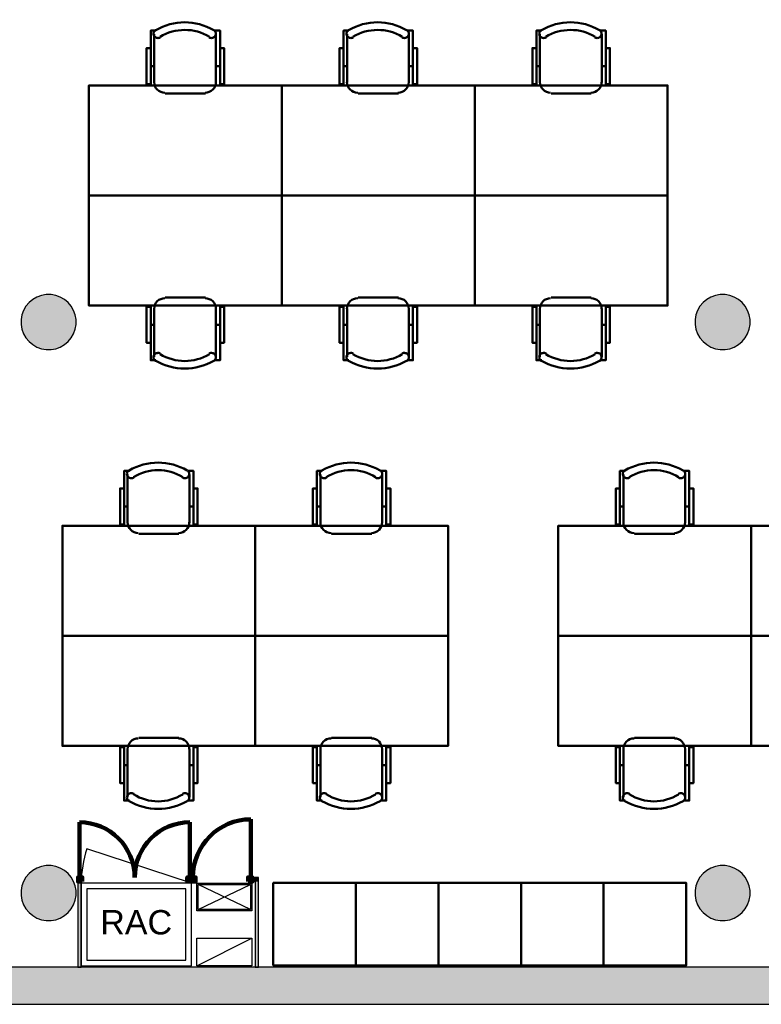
# Model space of a CAD drawing. Header units: metres. Extents: x -1 to 461, y -6 to 28.
# Tile 4 of 25: x 405.63 to 411.01, y 12.84 to 20. Entities that reach past the tile are written whole.
import ezdxf

# ---------------------------------------------------------------- set-up
doc = ezdxf.new("R2010")
doc.units = ezdxf.units.M
doc.linetypes.add('CONTINUA', pattern=[0])
for name, color, linetype, lineweight in [('3D P5 MURS', 7, 'CONTINUA', 25), ('3D P5 MURS NOUS', 7, 'CONTINUA', 25), ('3D P5 PILAR', 7, 'CONTINUA', 25), ('P5 ESCALA 2D', 7, 'CONTINUA', 25), ('P5 MOBLES', 7, 'CONTINUA', 25)]:
    doc.layers.add(name, color=color, linetype=linetype, lineweight=lineweight)
doc.styles.add('ARIAL', font='arial.ttf')

# ---------------------------------------------------------------- blocks, each defined once
blk = doc.blocks.new('_CLOSEDFILLED')
at = {"color": 0, "linetype": 'ByBlock', "lineweight": -2}
blk.add_solid([(-1, 0), (0, 0), (-1, 0)], dxfattribs=at)
blk = doc.blocks.new('OBJETO_COMPLEJO_17')
at = {"layer": 'P5 MOBLES', "color": 202, "linetype": 'CONTINUA', "lineweight": 50, "transparency": 33554687}
for p, q in [((406.4111, 16.3406), (406.4111, 16.6919)), ((406.8598, 16.6919), (406.8598, 16.3406)), ((406.3857, 16.4591), (406.4111, 16.4591)), ((406.8894, 16.4591), (406.8598, 16.4591)), ((406.7836, 16.2601), (406.4915, 16.2601))]:
    blk.add_line(p, q, dxfattribs=at)
for points in [[(406.3857, 16.5903), (406.3561, 16.5903), (406.3561, 16.3279), (406.3857, 16.3279), (406.3857, 16.7173), (406.4238, 16.7173)], [(406.4203, 16.7217), (406.4154, 16.7176), (406.4115, 16.7128), (406.4086, 16.7074), (406.4069, 16.7016), (406.4062, 16.6956), (406.4067, 16.6895), (406.4085, 16.6836), (406.4114, 16.6779), (406.4154, 16.673), (406.4202, 16.669), (406.4256, 16.6661), (406.4313, 16.6643), (406.4374, 16.6636), (406.4434, 16.664), (406.4494, 16.6657), (406.4551, 16.6686)], [(406.8103, 16.6686), (406.816, 16.6657), (406.822, 16.664), (406.828, 16.6636), (406.8341, 16.6643), (406.8398, 16.6661), (406.8452, 16.669), (406.85, 16.673), (406.854, 16.6779), (406.8569, 16.6836), (406.8587, 16.6895), (406.8592, 16.6956), (406.8585, 16.7016), (406.8568, 16.7074), (406.8539, 16.7128), (406.85, 16.7176), (406.8451, 16.7217)], [(406.8894, 16.5903), (406.9191, 16.5903), (406.9191, 16.3279), (406.8894, 16.3279), (406.8894, 16.7173), (406.8471, 16.7173)], [(406.4105, 16.344), (406.412, 16.3282), (406.4166, 16.3135), (406.4238, 16.3002), (406.4334, 16.2886), (406.445, 16.279), (406.4583, 16.2718), (406.473, 16.2672), (406.4888, 16.2657)], [(406.7809, 16.2657), (406.7967, 16.2672), (406.8114, 16.2718), (406.8247, 16.279), (406.8362, 16.2886), (406.8458, 16.3002), (406.853, 16.3135), (406.8576, 16.3282), (406.8592, 16.344)]]:
    blk.add_lwpolyline(points, dxfattribs=at)
blk.add_lwpolyline([(407.3382, 15.5193), (405.937, 15.5193), (405.937, 16.3194), (407.3382, 16.3194), (407.3382, 15.5193)], close=True, dxfattribs=at)
for centre, radius, start, end in [((406.6328, 16.3612), 0.4167, 59.57383, 120.44578), ((406.6328, 16.3823), 0.3405, 58.2581, 121.76492)]:
    blk.add_arc(centre, radius, start, end, dxfattribs=at)
blk = doc.blocks.new('OBJETO_COMPLEJO_18')
at = {"layer": 'P5 MOBLES', "color": 202, "linetype": 'CONTINUA', "lineweight": 50, "transparency": 33554687}
for p, q in [((406.7836, 14.7785), (406.4915, 14.7785)), ((406.4111, 14.6981), (406.4111, 14.3467)), ((406.8598, 14.3467), (406.8598, 14.6981)), ((406.3857, 14.5796), (406.4111, 14.5796)), ((406.8894, 14.5796), (406.8598, 14.5796))]:
    blk.add_line(p, q, dxfattribs=at)
blk.add_lwpolyline([(407.3382, 15.5193), (405.937, 15.5193), (405.937, 14.7192), (407.3382, 14.7192), (407.3382, 15.5193)], close=True, dxfattribs=at)
for points in [[(406.4105, 14.6947), (406.412, 14.7105), (406.4166, 14.7252), (406.4238, 14.7385), (406.4334, 14.75), (406.445, 14.7596), (406.4583, 14.7668), (406.473, 14.7714), (406.4888, 14.773)], [(406.7809, 14.773), (406.7967, 14.7714), (406.8114, 14.7668), (406.8247, 14.7596), (406.8362, 14.75), (406.8458, 14.7385), (406.853, 14.7252), (406.8576, 14.7105), (406.8592, 14.6947)], [(406.3857, 14.4483), (406.3561, 14.4483), (406.3561, 14.7108), (406.3857, 14.7108), (406.3857, 14.3213), (406.4238, 14.3213)], [(406.8894, 14.4483), (406.9191, 14.4483), (406.9191, 14.7108), (406.8894, 14.7108), (406.8894, 14.3213), (406.8471, 14.3213)], [(406.4203, 14.3169), (406.4154, 14.321), (406.4115, 14.3258), (406.4086, 14.3312), (406.4069, 14.337), (406.4062, 14.343), (406.4067, 14.3491), (406.4085, 14.355), (406.4114, 14.3607), (406.4154, 14.3657), (406.4202, 14.3696), (406.4256, 14.3725), (406.4313, 14.3744), (406.4374, 14.3751), (406.4434, 14.3746), (406.4494, 14.3729), (406.4551, 14.37)], [(406.8103, 14.37), (406.816, 14.3729), (406.822, 14.3746), (406.828, 14.3751), (406.8341, 14.3744), (406.8398, 14.3725), (406.8452, 14.3696), (406.85, 14.3657), (406.854, 14.3607), (406.8569, 14.355), (406.8587, 14.3491), (406.8592, 14.343), (406.8585, 14.337), (406.8568, 14.3312), (406.8539, 14.3258), (406.85, 14.321), (406.8451, 14.3169)]]:
    blk.add_lwpolyline(points, dxfattribs=at)
for centre, radius, start, end in [((406.6328, 14.6774), 0.4167, 239.55422, 300.42617), ((406.6328, 14.6563), 0.3405, 238.23508, 301.7419)]:
    blk.add_arc(centre, radius, start, end, dxfattribs=at)
blk = doc.blocks.new('OBJETO_COMPLEJO_19')
at = {"layer": 'P5 MOBLES', "color": 202, "linetype": 'CONTINUA', "lineweight": 50, "transparency": 33554687}
for p, q in [((407.8123, 16.3406), (407.8123, 16.6919)), ((408.261, 16.6919), (408.261, 16.3406)), ((407.7869, 16.4591), (407.8123, 16.4591)), ((408.2906, 16.4591), (408.261, 16.4591)), ((408.1848, 16.2601), (407.8927, 16.2601))]:
    blk.add_line(p, q, dxfattribs=at)
for points in [[(407.7869, 16.5903), (407.7572, 16.5903), (407.7572, 16.3279), (407.7869, 16.3279), (407.7869, 16.7173), (407.825, 16.7173)], [(407.8215, 16.7217), (407.8165, 16.7176), (407.8126, 16.7128), (407.8098, 16.7074), (407.808, 16.7016), (407.8074, 16.6956), (407.8079, 16.6895), (407.8096, 16.6836), (407.8126, 16.6779), (407.8166, 16.673), (407.8214, 16.669), (407.8267, 16.6661), (407.8325, 16.6643), (407.8385, 16.6636), (407.8446, 16.664), (407.8506, 16.6657), (407.8563, 16.6686)], [(408.2115, 16.6686), (408.2172, 16.6657), (408.2231, 16.664), (408.2292, 16.6636), (408.2352, 16.6643), (408.241, 16.6661), (408.2464, 16.669), (408.2511, 16.673), (408.2552, 16.6779), (408.2581, 16.6836), (408.2598, 16.6895), (408.2604, 16.6956), (408.2597, 16.7016), (408.258, 16.7074), (408.2551, 16.7128), (408.2512, 16.7176), (408.2463, 16.7217)], [(408.2906, 16.5903), (408.3203, 16.5903), (408.3203, 16.3279), (408.2906, 16.3279), (408.2906, 16.7173), (408.2483, 16.7173)], [(407.8116, 16.344), (407.8132, 16.3282), (407.8178, 16.3135), (407.825, 16.3002), (407.8346, 16.2886), (407.8462, 16.279), (407.8595, 16.2718), (407.8742, 16.2672), (407.8899, 16.2657)], [(408.182, 16.2657), (408.1978, 16.2672), (408.2125, 16.2718), (408.2258, 16.279), (408.2374, 16.2886), (408.247, 16.3002), (408.2542, 16.3135), (408.2588, 16.3282), (408.2604, 16.344)]]:
    blk.add_lwpolyline(points, dxfattribs=at)
blk.add_lwpolyline([(408.7393, 15.5193), (407.3382, 15.5193), (407.3382, 16.3194), (408.7393, 16.3194), (408.7393, 15.5193)], close=True, dxfattribs=at)
for centre, radius, start, end in [((408.034, 16.3612), 0.4167, 59.57383, 120.44578), ((408.034, 16.3823), 0.3405, 58.2581, 121.76492)]:
    blk.add_arc(centre, radius, start, end, dxfattribs=at)
blk = doc.blocks.new('OBJETO_COMPLEJO_20')
at = {"layer": 'P5 MOBLES', "color": 202, "linetype": 'CONTINUA', "lineweight": 50, "transparency": 33554687}
for p, q in [((408.1848, 14.7785), (407.8927, 14.7785)), ((407.8123, 14.6981), (407.8123, 14.3467)), ((408.261, 14.3467), (408.261, 14.6981)), ((407.7869, 14.5796), (407.8123, 14.5796)), ((408.2906, 14.5796), (408.261, 14.5796))]:
    blk.add_line(p, q, dxfattribs=at)
blk.add_lwpolyline([(408.7393, 15.5193), (407.3382, 15.5193), (407.3382, 14.7192), (408.7393, 14.7192), (408.7393, 15.5193)], close=True, dxfattribs=at)
for points in [[(407.8116, 14.6947), (407.8132, 14.7105), (407.8178, 14.7252), (407.825, 14.7385), (407.8346, 14.75), (407.8462, 14.7596), (407.8595, 14.7668), (407.8742, 14.7714), (407.8899, 14.773)], [(408.182, 14.773), (408.1978, 14.7714), (408.2125, 14.7668), (408.2258, 14.7596), (408.2374, 14.75), (408.247, 14.7385), (408.2542, 14.7252), (408.2588, 14.7105), (408.2604, 14.6947)], [(407.7869, 14.4483), (407.7572, 14.4483), (407.7572, 14.7108), (407.7869, 14.7108), (407.7869, 14.3213), (407.825, 14.3213)], [(408.2906, 14.4483), (408.3203, 14.4483), (408.3203, 14.7108), (408.2906, 14.7108), (408.2906, 14.3213), (408.2483, 14.3213)], [(407.8215, 14.3169), (407.8165, 14.321), (407.8126, 14.3258), (407.8098, 14.3312), (407.808, 14.337), (407.8074, 14.343), (407.8079, 14.3491), (407.8096, 14.355), (407.8126, 14.3607), (407.8166, 14.3657), (407.8214, 14.3696), (407.8267, 14.3725), (407.8325, 14.3744), (407.8385, 14.3751), (407.8446, 14.3746), (407.8506, 14.3729), (407.8563, 14.37)], [(408.2115, 14.37), (408.2172, 14.3729), (408.2231, 14.3746), (408.2292, 14.3751), (408.2352, 14.3744), (408.241, 14.3725), (408.2464, 14.3696), (408.2511, 14.3657), (408.2552, 14.3607), (408.2581, 14.355), (408.2598, 14.3491), (408.2604, 14.343), (408.2597, 14.337), (408.258, 14.3312), (408.2551, 14.3258), (408.2512, 14.321), (408.2463, 14.3169)]]:
    blk.add_lwpolyline(points, dxfattribs=at)
for centre, radius, start, end in [((408.034, 14.6774), 0.4167, 239.55422, 300.42617), ((408.034, 14.6563), 0.3405, 238.23508, 301.7419)]:
    blk.add_arc(centre, radius, start, end, dxfattribs=at)
blk = doc.blocks.new('OBJETO_COMPLEJO_21')
at = {"layer": 'P5 MOBLES', "color": 202, "linetype": 'CONTINUA', "lineweight": 50, "transparency": 33554687}
for p, q in [((410.0135, 16.3406), (410.0135, 16.6919)), ((410.4622, 16.6919), (410.4622, 16.3406)), ((409.9881, 16.4591), (410.0135, 16.4591)), ((410.4918, 16.4591), (410.4622, 16.4591)), ((410.386, 16.2601), (410.0939, 16.2601))]:
    blk.add_line(p, q, dxfattribs=at)
for points in [[(409.9881, 16.5903), (409.9584, 16.5903), (409.9584, 16.3279), (409.9881, 16.3279), (409.9881, 16.7173), (410.0262, 16.7173)], [(410.0227, 16.7217), (410.0177, 16.7176), (410.0138, 16.7128), (410.011, 16.7074), (410.0092, 16.7016), (410.0086, 16.6956), (410.0091, 16.6895), (410.0108, 16.6836), (410.0138, 16.6779), (410.0178, 16.673), (410.0226, 16.669), (410.0279, 16.6661), (410.0337, 16.6643), (410.0397, 16.6636), (410.0458, 16.664), (410.0518, 16.6657), (410.0575, 16.6686)], [(410.4127, 16.6686), (410.4183, 16.6657), (410.4243, 16.664), (410.4304, 16.6636), (410.4364, 16.6643), (410.4422, 16.6661), (410.4476, 16.669), (410.4523, 16.673), (410.4563, 16.6779), (410.4593, 16.6836), (410.461, 16.6895), (410.4615, 16.6956), (410.4609, 16.7016), (410.4591, 16.7074), (410.4563, 16.7128), (410.4524, 16.7176), (410.4475, 16.7217)], [(410.4918, 16.5903), (410.5214, 16.5903), (410.5214, 16.3279), (410.4918, 16.3279), (410.4918, 16.7173), (410.4495, 16.7173)], [(410.0128, 16.344), (410.0144, 16.3282), (410.019, 16.3135), (410.0262, 16.3002), (410.0357, 16.2886), (410.0473, 16.279), (410.0606, 16.2718), (410.0753, 16.2672), (410.0911, 16.2657)], [(410.3832, 16.2657), (410.399, 16.2672), (410.4137, 16.2718), (410.427, 16.279), (410.4386, 16.2886), (410.4482, 16.3002), (410.4554, 16.3135), (410.4599, 16.3282), (410.4615, 16.344)]]:
    blk.add_lwpolyline(points, dxfattribs=at)
blk.add_lwpolyline([(410.9405, 15.5193), (409.5393, 15.5193), (409.5393, 16.3194), (410.9405, 16.3194), (410.9405, 15.5193)], close=True, dxfattribs=at)
for centre, radius, start, end in [((410.2351, 16.3612), 0.4167, 59.57383, 120.44578), ((410.2351, 16.3823), 0.3405, 58.2581, 121.76492)]:
    blk.add_arc(centre, radius, start, end, dxfattribs=at)
blk = doc.blocks.new('OBJETO_COMPLEJO_22')
at = {"layer": 'P5 MOBLES', "color": 202, "linetype": 'CONTINUA', "lineweight": 50, "transparency": 33554687}
for p, q in [((410.386, 14.7785), (410.0939, 14.7785)), ((410.0135, 14.6981), (410.0135, 14.3467)), ((410.4622, 14.3467), (410.4622, 14.6981)), ((409.9881, 14.5796), (410.0135, 14.5796)), ((410.4918, 14.5796), (410.4622, 14.5796))]:
    blk.add_line(p, q, dxfattribs=at)
blk.add_lwpolyline([(410.9405, 15.5193), (409.5393, 15.5193), (409.5393, 14.7192), (410.9405, 14.7192), (410.9405, 15.5193)], close=True, dxfattribs=at)
for points in [[(410.0128, 14.6947), (410.0144, 14.7105), (410.019, 14.7252), (410.0262, 14.7385), (410.0357, 14.75), (410.0473, 14.7596), (410.0606, 14.7668), (410.0753, 14.7714), (410.0911, 14.773)], [(410.3832, 14.773), (410.399, 14.7714), (410.4137, 14.7668), (410.427, 14.7596), (410.4386, 14.75), (410.4482, 14.7385), (410.4554, 14.7252), (410.4599, 14.7105), (410.4615, 14.6947)], [(409.9881, 14.4483), (409.9584, 14.4483), (409.9584, 14.7108), (409.9881, 14.7108), (409.9881, 14.3213), (410.0262, 14.3213)], [(410.4918, 14.4483), (410.5214, 14.4483), (410.5214, 14.7108), (410.4918, 14.7108), (410.4918, 14.3213), (410.4495, 14.3213)], [(410.0227, 14.3169), (410.0177, 14.321), (410.0138, 14.3258), (410.011, 14.3312), (410.0092, 14.337), (410.0086, 14.343), (410.0091, 14.3491), (410.0108, 14.355), (410.0138, 14.3607), (410.0178, 14.3657), (410.0226, 14.3696), (410.0279, 14.3725), (410.0337, 14.3744), (410.0397, 14.3751), (410.0458, 14.3746), (410.0518, 14.3729), (410.0575, 14.37)], [(410.4127, 14.37), (410.4183, 14.3729), (410.4243, 14.3746), (410.4304, 14.3751), (410.4364, 14.3744), (410.4422, 14.3725), (410.4476, 14.3696), (410.4523, 14.3657), (410.4563, 14.3607), (410.4593, 14.355), (410.461, 14.3491), (410.4615, 14.343), (410.4609, 14.337), (410.4591, 14.3312), (410.4563, 14.3258), (410.4524, 14.321), (410.4475, 14.3169)]]:
    blk.add_lwpolyline(points, dxfattribs=at)
for centre, radius, start, end in [((410.2351, 14.6774), 0.4167, 239.55422, 300.42617), ((410.2351, 14.6563), 0.3405, 238.23508, 301.7419)]:
    blk.add_arc(centre, radius, start, end, dxfattribs=at)
blk = doc.blocks.new('OBJETO_COMPLEJO_23')
at = {"layer": 'P5 MOBLES', "color": 202, "linetype": 'CONTINUA', "lineweight": 50, "transparency": 33554687}
for p, q in [((411.4146, 16.3406), (411.4146, 16.6919)), ((411.8634, 16.6919), (411.8634, 16.3406)), ((411.3892, 16.4591), (411.4146, 16.4591)), ((411.893, 16.4591), (411.8634, 16.4591)), ((411.7872, 16.2601), (411.4951, 16.2601))]:
    blk.add_line(p, q, dxfattribs=at)
for points in [[(411.3892, 16.5903), (411.3596, 16.5903), (411.3596, 16.3279), (411.3892, 16.3279), (411.3892, 16.7173), (411.4273, 16.7173)], [(411.4238, 16.7217), (411.4189, 16.7176), (411.415, 16.7128), (411.4121, 16.7074), (411.4104, 16.7016), (411.4098, 16.6956), (411.4103, 16.6895), (411.412, 16.6836), (411.415, 16.6779), (411.419, 16.673), (411.4237, 16.669), (411.4291, 16.6661), (411.4349, 16.6643), (411.4409, 16.6636), (411.447, 16.664), (411.4529, 16.6657), (411.4586, 16.6686)], [(411.8138, 16.6686), (411.8195, 16.6657), (411.8255, 16.664), (411.8316, 16.6636), (411.8376, 16.6643), (411.8434, 16.6661), (411.8487, 16.669), (411.8535, 16.673), (411.8575, 16.6779), (411.8605, 16.6836), (411.8622, 16.6895), (411.8627, 16.6956), (411.8621, 16.7016), (411.8603, 16.7074), (411.8575, 16.7128), (411.8536, 16.7176), (411.8486, 16.7217)], [(411.893, 16.5903), (411.9226, 16.5903), (411.9226, 16.3279), (411.893, 16.3279), (411.893, 16.7173), (411.8507, 16.7173)], [(411.414, 16.344), (411.4156, 16.3282), (411.4201, 16.3135), (411.4274, 16.3002), (411.4369, 16.2886), (411.4485, 16.279), (411.4618, 16.2718), (411.4765, 16.2672), (411.4923, 16.2657)], [(411.7844, 16.2657), (411.8002, 16.2672), (411.8149, 16.2718), (411.8282, 16.279), (411.8398, 16.2886), (411.8493, 16.3002), (411.8566, 16.3135), (411.8611, 16.3282), (411.8627, 16.344)]]:
    blk.add_lwpolyline(points, dxfattribs=at)
blk.add_lwpolyline([(412.3417, 15.5193), (410.9405, 15.5193), (410.9405, 16.3194), (412.3417, 16.3194), (412.3417, 15.5193)], close=True, dxfattribs=at)
for centre, radius, start, end in [((411.6363, 16.3612), 0.4167, 59.57383, 120.44578), ((411.6363, 16.3823), 0.3405, 58.2581, 121.76492)]:
    blk.add_arc(centre, radius, start, end, dxfattribs=at)
blk = doc.blocks.new('OBJETO_COMPLEJO_24')
at = {"layer": 'P5 MOBLES', "color": 202, "linetype": 'CONTINUA', "lineweight": 50, "transparency": 33554687}
for p, q in [((411.7872, 14.7785), (411.4951, 14.7785)), ((411.4146, 14.6981), (411.4146, 14.3467)), ((411.8634, 14.3467), (411.8634, 14.6981)), ((411.3892, 14.5796), (411.4146, 14.5796)), ((411.893, 14.5796), (411.8634, 14.5796))]:
    blk.add_line(p, q, dxfattribs=at)
blk.add_lwpolyline([(412.3417, 15.5193), (410.9405, 15.5193), (410.9405, 14.7192), (412.3417, 14.7192), (412.3417, 15.5193)], close=True, dxfattribs=at)
for points in [[(411.414, 14.6947), (411.4156, 14.7105), (411.4201, 14.7252), (411.4274, 14.7385), (411.4369, 14.75), (411.4485, 14.7596), (411.4618, 14.7668), (411.4765, 14.7714), (411.4923, 14.773)], [(411.7844, 14.773), (411.8002, 14.7714), (411.8149, 14.7668), (411.8282, 14.7596), (411.8398, 14.75), (411.8493, 14.7385), (411.8566, 14.7252), (411.8611, 14.7105), (411.8627, 14.6947)], [(411.3892, 14.4483), (411.3596, 14.4483), (411.3596, 14.7108), (411.3892, 14.7108), (411.3892, 14.3213), (411.4273, 14.3213)], [(411.893, 14.4483), (411.9226, 14.4483), (411.9226, 14.7108), (411.893, 14.7108), (411.893, 14.3213), (411.8507, 14.3213)], [(411.4238, 14.3169), (411.4189, 14.321), (411.415, 14.3258), (411.4121, 14.3312), (411.4104, 14.337), (411.4098, 14.343), (411.4103, 14.3491), (411.412, 14.355), (411.415, 14.3607), (411.419, 14.3657), (411.4237, 14.3696), (411.4291, 14.3725), (411.4349, 14.3744), (411.4409, 14.3751), (411.447, 14.3746), (411.4529, 14.3729), (411.4586, 14.37)], [(411.8138, 14.37), (411.8195, 14.3729), (411.8255, 14.3746), (411.8316, 14.3751), (411.8376, 14.3744), (411.8434, 14.3725), (411.8487, 14.3696), (411.8535, 14.3657), (411.8575, 14.3607), (411.8605, 14.355), (411.8622, 14.3491), (411.8627, 14.343), (411.8621, 14.337), (411.8603, 14.3312), (411.8575, 14.3258), (411.8536, 14.321), (411.8486, 14.3169)]]:
    blk.add_lwpolyline(points, dxfattribs=at)
for centre, radius, start, end in [((411.6363, 14.6774), 0.4167, 239.55422, 300.42617), ((411.6363, 14.6563), 0.3405, 238.23508, 301.7419)]:
    blk.add_arc(centre, radius, start, end, dxfattribs=at)
blk = doc.blocks.new('OBJETO_COMPLEJO_40')
at = {"layer": 'P5 MOBLES', "color": 202, "linetype": 'CONTINUA', "lineweight": 50, "transparency": 33554687}
for p, q in [((408.0055, 19.5407), (408.0055, 19.892)), ((408.4542, 19.892), (408.4542, 19.5407)), ((407.9801, 19.6592), (408.0055, 19.6592)), ((408.4839, 19.6592), (408.4542, 19.6592)), ((408.378, 19.4603), (408.0859, 19.4603))]:
    blk.add_line(p, q, dxfattribs=at)
for points in [[(407.9801, 19.7904), (407.9505, 19.7904), (407.9505, 19.528), (407.9801, 19.528), (407.9801, 19.9174), (408.0182, 19.9174)], [(408.0147, 19.9218), (408.0098, 19.9178), (408.0059, 19.913), (408.003, 19.9076), (408.0013, 19.9018), (408.0006, 19.8958), (408.0011, 19.8897), (408.0029, 19.8837), (408.0058, 19.8781), (408.0098, 19.8731), (408.0146, 19.8691), (408.02, 19.8662), (408.0257, 19.8644), (408.0318, 19.8637), (408.0378, 19.8642), (408.0438, 19.8658), (408.0495, 19.8687)], [(408.4047, 19.8687), (408.4104, 19.8658), (408.4164, 19.8642), (408.4225, 19.8637), (408.4285, 19.8644), (408.4342, 19.8662), (408.4396, 19.8691), (408.4444, 19.8731), (408.4484, 19.8781), (408.4513, 19.8837), (408.4531, 19.8897), (408.4536, 19.8958), (408.453, 19.9018), (408.4512, 19.9076), (408.4483, 19.913), (408.4444, 19.9178), (408.4395, 19.9218)], [(408.4839, 19.7904), (408.5135, 19.7904), (408.5135, 19.528), (408.4839, 19.528), (408.4839, 19.9174), (408.4415, 19.9174)], [(408.0049, 19.5441), (408.0065, 19.5283), (408.011, 19.5136), (408.0182, 19.5003), (408.0278, 19.4887), (408.0394, 19.4792), (408.0527, 19.4719), (408.0674, 19.4674), (408.0832, 19.4658)], [(408.3753, 19.4658), (408.3911, 19.4674), (408.4058, 19.4719), (408.4191, 19.4792), (408.4307, 19.4887), (408.4402, 19.5003), (408.4474, 19.5136), (408.452, 19.5283), (408.4536, 19.5441)]]:
    blk.add_lwpolyline(points, dxfattribs=at)
blk.add_lwpolyline([(408.9326, 18.7195), (407.5314, 18.7195), (407.5314, 19.5195), (408.9326, 19.5195), (408.9326, 18.7195)], close=True, dxfattribs=at)
for centre, radius, start, end in [((408.2272, 19.5613), 0.4167, 59.57383, 120.44578), ((408.2272, 19.5825), 0.3405, 58.2581, 121.76492)]:
    blk.add_arc(centre, radius, start, end, dxfattribs=at)
blk = doc.blocks.new('OBJETO_COMPLEJO_41')
at = {"layer": 'P5 MOBLES', "color": 202, "linetype": 'CONTINUA', "lineweight": 50, "transparency": 33554687}
for p, q in [((409.4067, 19.5407), (409.4067, 19.892)), ((409.8554, 19.892), (409.8554, 19.5407)), ((409.3813, 19.6592), (409.4067, 19.6592)), ((409.885, 19.6592), (409.8554, 19.6592)), ((409.7792, 19.4603), (409.4871, 19.4603))]:
    blk.add_line(p, q, dxfattribs=at)
for points in [[(409.3813, 19.7904), (409.3517, 19.7904), (409.3517, 19.528), (409.3813, 19.528), (409.3813, 19.9174), (409.4194, 19.9174)], [(409.4159, 19.9218), (409.411, 19.9178), (409.407, 19.913), (409.4042, 19.9076), (409.4024, 19.9018), (409.4018, 19.8958), (409.4023, 19.8897), (409.404, 19.8837), (409.407, 19.8781), (409.411, 19.8731), (409.4158, 19.8691), (409.4212, 19.8662), (409.4269, 19.8644), (409.4329, 19.8637), (409.439, 19.8642), (409.445, 19.8658), (409.4507, 19.8687)], [(409.8059, 19.8687), (409.8116, 19.8658), (409.8175, 19.8642), (409.8236, 19.8637), (409.8296, 19.8644), (409.8354, 19.8662), (409.8408, 19.8691), (409.8456, 19.8731), (409.8496, 19.8781), (409.8525, 19.8837), (409.8542, 19.8897), (409.8548, 19.8958), (409.8541, 19.9018), (409.8524, 19.9076), (409.8495, 19.913), (409.8456, 19.9178), (409.8407, 19.9218)], [(409.885, 19.7904), (409.9147, 19.7904), (409.9147, 19.528), (409.885, 19.528), (409.885, 19.9174), (409.8427, 19.9174)], [(409.406, 19.5441), (409.4076, 19.5283), (409.4122, 19.5136), (409.4194, 19.5003), (409.429, 19.4887), (409.4406, 19.4792), (409.4539, 19.4719), (409.4686, 19.4674), (409.4844, 19.4658)], [(409.7765, 19.4658), (409.7922, 19.4674), (409.8069, 19.4719), (409.8202, 19.4792), (409.8318, 19.4887), (409.8414, 19.5003), (409.8486, 19.5136), (409.8532, 19.5283), (409.8548, 19.5441)]]:
    blk.add_lwpolyline(points, dxfattribs=at)
blk.add_lwpolyline([(410.3337, 18.7195), (408.9326, 18.7195), (408.9326, 19.5195), (410.3337, 19.5195), (410.3337, 18.7195)], close=True, dxfattribs=at)
for centre, radius, start, end in [((409.6284, 19.5613), 0.4167, 59.57383, 120.44578), ((409.6284, 19.5825), 0.3405, 58.2581, 121.76492)]:
    blk.add_arc(centre, radius, start, end, dxfattribs=at)
blk = doc.blocks.new('OBJETO_COMPLEJO_42')
at = {"layer": 'P5 MOBLES', "color": 202, "linetype": 'CONTINUA', "lineweight": 50, "transparency": 33554687}
for p, q in [((406.9768, 17.9787), (406.6848, 17.9787)), ((406.6043, 17.8982), (406.6043, 17.5469)), ((407.053, 17.5469), (407.053, 17.8982)), ((406.5789, 17.7797), (406.6043, 17.7797)), ((407.0827, 17.7797), (407.053, 17.7797))]:
    blk.add_line(p, q, dxfattribs=at)
blk.add_lwpolyline([(407.5314, 18.7195), (406.1302, 18.7195), (406.1302, 17.9194), (407.5314, 17.9194), (407.5314, 18.7195)], close=True, dxfattribs=at)
for points in [[(406.6037, 17.8948), (406.6053, 17.9106), (406.6098, 17.9253), (406.6171, 17.9386), (406.6266, 17.9502), (406.6382, 17.9598), (406.6515, 17.967), (406.6662, 17.9715), (406.682, 17.9731)], [(406.9741, 17.9731), (406.9899, 17.9715), (407.0046, 17.967), (407.0179, 17.9598), (407.0295, 17.9502), (407.039, 17.9386), (407.0463, 17.9253), (407.0508, 17.9106), (407.0524, 17.8948)], [(406.5789, 17.6485), (406.5493, 17.6485), (406.5493, 17.9109), (406.5789, 17.9109), (406.5789, 17.5215), (406.617, 17.5215)], [(407.0827, 17.6485), (407.1123, 17.6485), (407.1123, 17.9109), (407.0827, 17.9109), (407.0827, 17.5215), (407.0403, 17.5215)], [(406.6135, 17.5171), (406.6086, 17.5211), (406.6047, 17.526), (406.6018, 17.5313), (406.6001, 17.5371), (406.5994, 17.5432), (406.6, 17.5492), (406.6017, 17.5552), (406.6046, 17.5609), (406.6087, 17.5658), (406.6134, 17.5698), (406.6188, 17.5727), (406.6246, 17.5745), (406.6306, 17.5752), (406.6367, 17.5747), (406.6426, 17.5731), (406.6483, 17.5702)], [(407.0035, 17.5702), (407.0092, 17.5731), (407.0152, 17.5747), (407.0213, 17.5752), (407.0273, 17.5745), (407.0331, 17.5727), (407.0384, 17.5698), (407.0432, 17.5658), (407.0472, 17.5609), (407.0502, 17.5552), (407.0519, 17.5492), (407.0524, 17.5432), (407.0518, 17.5371), (407.05, 17.5313), (407.0472, 17.526), (407.0433, 17.5211), (407.0383, 17.5171)]]:
    blk.add_lwpolyline(points, dxfattribs=at)
for centre, radius, start, end in [((406.826, 17.8564), 0.3405, 238.23508, 301.7419), ((406.826, 17.8776), 0.4167, 239.55422, 300.42617)]:
    blk.add_arc(centre, radius, start, end, dxfattribs=at)
blk = doc.blocks.new('OBJETO_COMPLEJO_43')
at = {"layer": 'P5 MOBLES', "color": 202, "linetype": 'CONTINUA', "lineweight": 50, "transparency": 33554687}
for p, q in [((408.378, 17.9787), (408.0859, 17.9787)), ((408.0055, 17.8982), (408.0055, 17.5469)), ((408.4542, 17.5469), (408.4542, 17.8982)), ((407.9801, 17.7797), (408.0055, 17.7797)), ((408.4839, 17.7797), (408.4542, 17.7797))]:
    blk.add_line(p, q, dxfattribs=at)
blk.add_lwpolyline([(408.9326, 18.7195), (407.5314, 18.7195), (407.5314, 17.9194), (408.9326, 17.9194), (408.9326, 18.7195)], close=True, dxfattribs=at)
for points in [[(408.0049, 17.8948), (408.0065, 17.9106), (408.011, 17.9253), (408.0182, 17.9386), (408.0278, 17.9502), (408.0394, 17.9598), (408.0527, 17.967), (408.0674, 17.9715), (408.0832, 17.9731)], [(408.3753, 17.9731), (408.3911, 17.9715), (408.4058, 17.967), (408.4191, 17.9598), (408.4307, 17.9502), (408.4402, 17.9386), (408.4474, 17.9253), (408.452, 17.9106), (408.4536, 17.8948)], [(407.9801, 17.6485), (407.9505, 17.6485), (407.9505, 17.9109), (407.9801, 17.9109), (407.9801, 17.5215), (408.0182, 17.5215)], [(408.4839, 17.6485), (408.5135, 17.6485), (408.5135, 17.9109), (408.4839, 17.9109), (408.4839, 17.5215), (408.4415, 17.5215)], [(408.0147, 17.5171), (408.0098, 17.5211), (408.0059, 17.526), (408.003, 17.5313), (408.0013, 17.5371), (408.0006, 17.5432), (408.0011, 17.5492), (408.0029, 17.5552), (408.0058, 17.5609), (408.0098, 17.5658), (408.0146, 17.5698), (408.02, 17.5727), (408.0257, 17.5745), (408.0318, 17.5752), (408.0378, 17.5747), (408.0438, 17.5731), (408.0495, 17.5702)], [(408.4047, 17.5702), (408.4104, 17.5731), (408.4164, 17.5747), (408.4225, 17.5752), (408.4285, 17.5745), (408.4342, 17.5727), (408.4396, 17.5698), (408.4444, 17.5658), (408.4484, 17.5609), (408.4513, 17.5552), (408.4531, 17.5492), (408.4536, 17.5432), (408.453, 17.5371), (408.4512, 17.5313), (408.4483, 17.526), (408.4444, 17.5211), (408.4395, 17.5171)]]:
    blk.add_lwpolyline(points, dxfattribs=at)
for centre, radius, start, end in [((408.2272, 17.8564), 0.3405, 238.23508, 301.7419), ((408.2272, 17.8776), 0.4167, 239.55422, 300.42617)]:
    blk.add_arc(centre, radius, start, end, dxfattribs=at)
blk = doc.blocks.new('OBJETO_COMPLEJO_44')
at = {"layer": 'P5 MOBLES', "color": 202, "linetype": 'CONTINUA', "lineweight": 50, "transparency": 33554687}
for p, q in [((409.7792, 17.9787), (409.4871, 17.9787)), ((409.4067, 17.8982), (409.4067, 17.5469)), ((409.8554, 17.5469), (409.8554, 17.8982)), ((409.3813, 17.7797), (409.4067, 17.7797)), ((409.885, 17.7797), (409.8554, 17.7797))]:
    blk.add_line(p, q, dxfattribs=at)
blk.add_lwpolyline([(410.3337, 18.7195), (408.9326, 18.7195), (408.9326, 17.9194), (410.3337, 17.9194), (410.3337, 18.7195)], close=True, dxfattribs=at)
for points in [[(409.406, 17.8948), (409.4076, 17.9106), (409.4122, 17.9253), (409.4194, 17.9386), (409.429, 17.9502), (409.4406, 17.9598), (409.4539, 17.967), (409.4686, 17.9715), (409.4844, 17.9731)], [(409.7765, 17.9731), (409.7922, 17.9715), (409.8069, 17.967), (409.8202, 17.9598), (409.8318, 17.9502), (409.8414, 17.9386), (409.8486, 17.9253), (409.8532, 17.9106), (409.8548, 17.8948)], [(409.3813, 17.6485), (409.3517, 17.6485), (409.3517, 17.9109), (409.3813, 17.9109), (409.3813, 17.5215), (409.4194, 17.5215)], [(409.885, 17.6485), (409.9147, 17.6485), (409.9147, 17.9109), (409.885, 17.9109), (409.885, 17.5215), (409.8427, 17.5215)], [(409.4159, 17.5171), (409.411, 17.5211), (409.407, 17.526), (409.4042, 17.5313), (409.4024, 17.5371), (409.4018, 17.5432), (409.4023, 17.5492), (409.404, 17.5552), (409.407, 17.5609), (409.411, 17.5658), (409.4158, 17.5698), (409.4212, 17.5727), (409.4269, 17.5745), (409.4329, 17.5752), (409.439, 17.5747), (409.445, 17.5731), (409.4507, 17.5702)], [(409.8059, 17.5702), (409.8116, 17.5731), (409.8175, 17.5747), (409.8236, 17.5752), (409.8296, 17.5745), (409.8354, 17.5727), (409.8408, 17.5698), (409.8456, 17.5658), (409.8496, 17.5609), (409.8525, 17.5552), (409.8542, 17.5492), (409.8548, 17.5432), (409.8541, 17.5371), (409.8524, 17.5313), (409.8495, 17.526), (409.8456, 17.5211), (409.8407, 17.5171)]]:
    blk.add_lwpolyline(points, dxfattribs=at)
for centre, radius, start, end in [((409.6284, 17.8564), 0.3405, 238.23508, 301.7419), ((409.6284, 17.8776), 0.4167, 239.55422, 300.42617)]:
    blk.add_arc(centre, radius, start, end, dxfattribs=at)
blk = doc.blocks.new('OBJETO_COMPLEJO_45')
at = {"layer": 'P5 MOBLES', "color": 202, "linetype": 'CONTINUA', "lineweight": 50, "transparency": 33554687}
for p, q in [((406.6043, 19.5407), (406.6043, 19.892)), ((407.053, 19.892), (407.053, 19.5407)), ((406.5789, 19.6592), (406.6043, 19.6592)), ((407.0827, 19.6592), (407.053, 19.6592)), ((406.9768, 19.4603), (406.6848, 19.4603))]:
    blk.add_line(p, q, dxfattribs=at)
for points in [[(406.5789, 19.7904), (406.5493, 19.7904), (406.5493, 19.528), (406.5789, 19.528), (406.5789, 19.9174), (406.617, 19.9174)], [(406.6135, 19.9218), (406.6086, 19.9178), (406.6047, 19.913), (406.6018, 19.9076), (406.6001, 19.9018), (406.5994, 19.8958), (406.6, 19.8897), (406.6017, 19.8837), (406.6046, 19.8781), (406.6087, 19.8731), (406.6134, 19.8691), (406.6188, 19.8662), (406.6246, 19.8644), (406.6306, 19.8637), (406.6367, 19.8642), (406.6426, 19.8658), (406.6483, 19.8687)], [(407.0035, 19.8687), (407.0092, 19.8658), (407.0152, 19.8642), (407.0213, 19.8637), (407.0273, 19.8644), (407.0331, 19.8662), (407.0384, 19.8691), (407.0432, 19.8731), (407.0472, 19.8781), (407.0502, 19.8837), (407.0519, 19.8897), (407.0524, 19.8958), (407.0518, 19.9018), (407.05, 19.9076), (407.0472, 19.913), (407.0433, 19.9178), (407.0383, 19.9218)], [(407.0827, 19.7904), (407.1123, 19.7904), (407.1123, 19.528), (407.0827, 19.528), (407.0827, 19.9174), (407.0403, 19.9174)], [(406.6037, 19.5441), (406.6053, 19.5283), (406.6098, 19.5136), (406.6171, 19.5003), (406.6266, 19.4887), (406.6382, 19.4792), (406.6515, 19.4719), (406.6662, 19.4674), (406.682, 19.4658)], [(406.9741, 19.4658), (406.9899, 19.4674), (407.0046, 19.4719), (407.0179, 19.4792), (407.0295, 19.4887), (407.039, 19.5003), (407.0463, 19.5136), (407.0508, 19.5283), (407.0524, 19.5441)]]:
    blk.add_lwpolyline(points, dxfattribs=at)
blk.add_lwpolyline([(407.5314, 18.7195), (406.1302, 18.7195), (406.1302, 19.5195), (407.5314, 19.5195), (407.5314, 18.7195)], close=True, dxfattribs=at)
for centre, radius, start, end in [((406.826, 19.5613), 0.4167, 59.57383, 120.44578), ((406.826, 19.5825), 0.3405, 58.2581, 121.76492)]:
    blk.add_arc(centre, radius, start, end, dxfattribs=at)

msp = doc.modelspace()

# ---------------------------------------------------------------- hatches: boundary and pattern name
at = {"layer": '3D P5 MURS', "linetype": 'CONTINUA', "lineweight": 18, "true_color": 0xa0a0a0, "transparency": 33554687}
msp.add_hatch(color=253, dxfattribs=at).paths.add_polyline_path([(398.2417, 12.8406), (423.6583, 12.8406), (423.7142, 13.1106), (398.2952, 13.1106)])
at = {"layer": '3D P5 MURS NOUS', "linetype": 'CONTINUA', "lineweight": 18, "transparency": 33554687}
for points in [[(406.0493, 13.7631), (406.0493, 13.7331), (406.0511, 13.7331), (406.0511, 13.7631)], [(406.8738, 13.7331), (406.8744, 13.7331), (406.8744, 13.7631), (406.8738, 13.7631)], [(407.3616, 13.7631), (407.3163, 13.7631), (407.3163, 13.7331), (407.3616, 13.7331)], [(406.0743, 13.1106), (406.0743, 13.7331), (406.0493, 13.7331), (406.0493, 13.1106)], [(407.3616, 13.1106), (407.3616, 13.7331), (407.3366, 13.7331), (407.3366, 13.1106)]]:
    msp.add_hatch(color=240, dxfattribs=at).paths.add_polyline_path(points)
at = {"layer": '3D P5 PILAR', "linetype": 'CONTINUA', "lineweight": 18, "transparency": 33554687}
for points in [[(405.8545, 17.9992), (405.8195, 17.9992), (405.7851, 17.9931), (405.7522, 17.9812), (405.722, 17.9637), (405.6952, 17.9412), (405.6727, 17.9145), (405.6553, 17.8842), (405.6433, 17.8514), (405.6372, 17.8169), (405.6372, 17.782), (405.6433, 17.7476), (405.6553, 17.7147), (405.6727, 17.6845), (405.6952, 17.6577), (405.722, 17.6352), (405.7522, 17.6177), (405.7851, 17.6058), (405.8195, 17.5997), (405.8545, 17.5997), (405.8889, 17.6058), (405.9217, 17.6177), (405.952, 17.6352), (405.9788, 17.6577), (406.0012, 17.6845), (406.0187, 17.7147), (406.0307, 17.7476), (406.0367, 17.782), (406.0367, 17.8169), (406.0307, 17.8514), (406.0187, 17.8842), (406.0012, 17.9145), (405.9788, 17.9412), (405.952, 17.9637), (405.9217, 17.9812), (405.8889, 17.9931)], [(410.7512, 17.9992), (410.7163, 17.9992), (410.6818, 17.9931), (410.649, 17.9812), (410.6187, 17.9637), (410.5919, 17.9412), (410.5695, 17.9145), (410.552, 17.8842), (410.54, 17.8514), (410.534, 17.8169), (410.534, 17.782), (410.54, 17.7476), (410.552, 17.7147), (410.5695, 17.6845), (410.5919, 17.6577), (410.6187, 17.6352), (410.649, 17.6177), (410.6818, 17.6058), (410.7163, 17.5997), (410.7512, 17.5997), (410.7856, 17.6058), (410.8185, 17.6177), (410.8487, 17.6352), (410.8755, 17.6577), (410.898, 17.6845), (410.9154, 17.7147), (410.9274, 17.7476), (410.9335, 17.782), (410.9335, 17.8169), (410.9274, 17.8514), (410.9154, 17.8842), (410.898, 17.9145), (410.8755, 17.9412), (410.8487, 17.9637), (410.8185, 17.9812), (410.7856, 17.9931)], [(405.8545, 13.8492), (405.8195, 13.8492), (405.7851, 13.8431), (405.7522, 13.8312), (405.722, 13.8137), (405.6952, 13.7912), (405.6727, 13.7645), (405.6553, 13.7342), (405.6433, 13.7014), (405.6372, 13.6669), (405.6372, 13.632), (405.6433, 13.5976), (405.6553, 13.5647), (405.6727, 13.5345), (405.6952, 13.5077), (405.722, 13.4852), (405.7522, 13.4677), (405.7851, 13.4558), (405.8195, 13.4497), (405.8545, 13.4497), (405.8889, 13.4558), (405.9217, 13.4677), (405.952, 13.4852), (405.9788, 13.5077), (406.0012, 13.5345), (406.0187, 13.5647), (406.0307, 13.5976), (406.0367, 13.632), (406.0367, 13.6669), (406.0307, 13.7014), (406.0187, 13.7342), (406.0012, 13.7645), (405.9788, 13.7912), (405.952, 13.8137), (405.9217, 13.8312), (405.8889, 13.8431)], [(410.7512, 13.8492), (410.7163, 13.8492), (410.6818, 13.8431), (410.649, 13.8312), (410.6187, 13.8137), (410.5919, 13.7912), (410.5695, 13.7645), (410.552, 13.7342), (410.54, 13.7014), (410.534, 13.6669), (410.534, 13.632), (410.54, 13.5976), (410.552, 13.5647), (410.5695, 13.5345), (410.5919, 13.5077), (410.6187, 13.4852), (410.649, 13.4677), (410.6818, 13.4558), (410.7163, 13.4497), (410.7512, 13.4497), (410.7856, 13.4558), (410.8185, 13.4677), (410.8487, 13.4852), (410.8755, 13.5077), (410.898, 13.5345), (410.9154, 13.5647), (410.9274, 13.5976), (410.9335, 13.632), (410.9335, 13.6669), (410.9274, 13.7014), (410.9154, 13.7342), (410.898, 13.7645), (410.8755, 13.7912), (410.8487, 13.8137), (410.8185, 13.8312), (410.7856, 13.8431)]]:
    msp.add_hatch(color=9, dxfattribs=at).paths.add_polyline_path(points)

# ---------------------------------------------------------------- linework, layer by layer
at = {"layer": '3D P5 MURS', "color": 7, "linetype": 'CONTINUA', "lineweight": 25, "transparency": 33554687}
for p, q in [((423.7142, 13.1106), (398.2952, 13.1106)), ((398.2417, 12.8406), (423.6583, 12.8406))]:
    msp.add_line(p, q, dxfattribs=at)
at = {"layer": '3D P5 MURS NOUS', "color": 240, "linetype": 'CONTINUA', "lineweight": 140, "transparency": 33554687}
for p, q in [((407.3063, 13.7631), (407.3063, 14.1851)), ((406.0611, 13.7631), (406.0611, 14.164)), ((406.8638, 13.7631), (406.8638, 14.164))]:
    msp.add_line(p, q, dxfattribs=at)
at = {"layer": '3D P5 MURS NOUS', "color": 7, "linetype": 'CONTINUA', "lineweight": 25, "transparency": 33554687}
for p, q in [((406.0511, 13.7631), (406.0493, 13.7631)), ((406.0493, 13.7631), (406.0493, 13.7331)), ((406.0511, 13.7631), (406.0511, 13.7331)), ((406.8738, 13.7331), (406.8738, 13.7631)), ((406.8744, 13.7631), (406.8738, 13.7631)), ((406.8744, 13.7631), (406.8744, 13.7331)), ((407.3163, 13.7331), (407.3163, 13.7631)), ((407.3616, 13.7631), (407.3163, 13.7631)), ((407.3616, 13.7331), (407.3616, 13.7631)), ((406.0493, 13.7331), (406.0493, 13.1106)), ((406.0743, 13.7331), (406.0511, 13.7331)), ((406.0743, 13.1106), (406.0743, 13.7331)), ((406.8738, 13.7331), (406.8744, 13.7331)), ((407.3163, 13.7331), (407.3366, 13.7331)), ((407.3366, 13.7331), (407.3366, 13.1106)), ((407.3616, 13.1106), (407.3616, 13.7331)), ((406.0493, 13.1106), (406.0743, 13.1106)), ((407.3366, 13.1106), (407.3616, 13.1106))]:
    msp.add_line(p, q, dxfattribs=at)
at = {"layer": '3D P5 MURS NOUS', "color": 240, "linetype": 'CONTINUA', "lineweight": 140, "transparency": 33554687}
for points in [[(406.0811, 13.7331), (406.0511, 13.7331), (406.0511, 13.7631), (406.0811, 13.7631), (406.0811, 13.7331)], [(406.8738, 13.7331), (406.8438, 13.7331), (406.8438, 13.7631), (406.8738, 13.7631), (406.8738, 13.7331)], [(406.8744, 13.7331), (406.9044, 13.7331), (406.9044, 13.7631), (406.8744, 13.7631), (406.8744, 13.7331)], [(407.2863, 13.7331), (407.3163, 13.7331), (407.3163, 13.7631), (407.2863, 13.7631), (407.2863, 13.7331)]]:
    msp.add_lwpolyline(points, close=True, dxfattribs=at)
for centre, radius, start, end in [((407.3063, 13.7631), 0.4219, 90, 180), ((406.0611, 13.7631), 0.4008, 0, 90), ((406.8638, 13.7631), 0.4008, 90, 180)]:
    msp.add_arc(centre, radius, start, end, dxfattribs=at)
at = {"layer": '3D P5 PILAR', "color": 7, "linetype": 'CONTINUA', "lineweight": 25, "transparency": 33554687}
for p, q in [((405.722, 17.9637), (405.6952, 17.9412)), ((405.7522, 17.9812), (405.722, 17.9637)), ((405.7851, 17.9931), (405.7522, 17.9812)), ((405.8195, 17.9992), (405.7851, 17.9931)), ((405.8545, 17.9992), (405.8195, 17.9992)), ((405.8889, 17.9931), (405.8545, 17.9992)), ((405.9217, 17.9812), (405.8889, 17.9931)), ((405.952, 17.9637), (405.9217, 17.9812)), ((405.9788, 17.9412), (405.952, 17.9637)), ((410.6187, 17.9637), (410.5919, 17.9412)), ((410.649, 17.9812), (410.6187, 17.9637)), ((410.6818, 17.9931), (410.649, 17.9812)), ((410.7163, 17.9992), (410.6818, 17.9931)), ((410.7512, 17.9992), (410.7163, 17.9992)), ((410.7856, 17.9931), (410.7512, 17.9992)), ((410.8185, 17.9812), (410.7856, 17.9931)), ((410.8487, 17.9637), (410.8185, 17.9812)), ((410.8755, 17.9412), (410.8487, 17.9637)), ((405.6727, 17.9145), (405.6553, 17.8842)), ((405.6952, 17.9412), (405.6727, 17.9145)), ((406.0012, 17.9145), (405.9788, 17.9412)), ((406.0187, 17.8842), (406.0012, 17.9145)), ((410.5695, 17.9145), (410.552, 17.8842)), ((410.5919, 17.9412), (410.5695, 17.9145)), ((410.898, 17.9145), (410.8755, 17.9412)), ((410.9154, 17.8842), (410.898, 17.9145)), ((405.6433, 17.8514), (405.6372, 17.8169)), ((405.6553, 17.8842), (405.6433, 17.8514)), ((406.0307, 17.8514), (406.0187, 17.8842)), ((406.0367, 17.8169), (406.0307, 17.8514)), ((410.54, 17.8514), (410.534, 17.8169)), ((410.552, 17.8842), (410.54, 17.8514)), ((410.9274, 17.8514), (410.9154, 17.8842)), ((410.9335, 17.8169), (410.9274, 17.8514)), ((405.6372, 17.8169), (405.6372, 17.782)), ((405.6372, 17.782), (405.6433, 17.7476)), ((406.0307, 17.7476), (406.0367, 17.782)), ((406.0367, 17.782), (406.0367, 17.8169)), ((410.534, 17.8169), (410.534, 17.782)), ((410.534, 17.782), (410.54, 17.7476)), ((410.9274, 17.7476), (410.9335, 17.782)), ((410.9335, 17.782), (410.9335, 17.8169)), ((405.6433, 17.7476), (405.6553, 17.7147)), ((405.6553, 17.7147), (405.6727, 17.6845)), ((405.6727, 17.6845), (405.6952, 17.6577)), ((405.9788, 17.6577), (406.0012, 17.6845)), ((406.0012, 17.6845), (406.0187, 17.7147)), ((406.0187, 17.7147), (406.0307, 17.7476)), ((410.54, 17.7476), (410.552, 17.7147)), ((410.552, 17.7147), (410.5695, 17.6845)), ((410.5695, 17.6845), (410.5919, 17.6577)), ((410.8755, 17.6577), (410.898, 17.6845)), ((410.898, 17.6845), (410.9154, 17.7147)), ((410.9154, 17.7147), (410.9274, 17.7476)), ((405.6952, 17.6577), (405.722, 17.6352)), ((405.722, 17.6352), (405.7522, 17.6177)), ((405.7522, 17.6177), (405.7851, 17.6058)), ((405.7851, 17.6058), (405.8195, 17.5997)), ((405.8545, 17.5997), (405.8889, 17.6058)), ((405.8889, 17.6058), (405.9217, 17.6177)), ((405.9217, 17.6177), (405.952, 17.6352)), ((405.952, 17.6352), (405.9788, 17.6577)), ((410.5919, 17.6577), (410.6187, 17.6352)), ((410.6187, 17.6352), (410.649, 17.6177)), ((410.649, 17.6177), (410.6818, 17.6058)), ((410.6818, 17.6058), (410.7163, 17.5997)), ((410.7512, 17.5997), (410.7856, 17.6058)), ((410.7856, 17.6058), (410.8185, 17.6177)), ((410.8185, 17.6177), (410.8487, 17.6352)), ((410.8487, 17.6352), (410.8755, 17.6577)), ((405.8195, 17.5997), (405.8545, 17.5997)), ((410.7163, 17.5997), (410.7512, 17.5997)), ((405.722, 13.8137), (405.6952, 13.7912)), ((405.7522, 13.8312), (405.722, 13.8137)), ((405.7851, 13.8431), (405.7522, 13.8312)), ((405.8195, 13.8492), (405.7851, 13.8431)), ((405.8545, 13.8492), (405.8195, 13.8492)), ((405.8889, 13.8431), (405.8545, 13.8492)), ((405.9217, 13.8312), (405.8889, 13.8431)), ((405.952, 13.8137), (405.9217, 13.8312)), ((405.9788, 13.7912), (405.952, 13.8137)), ((410.6187, 13.8137), (410.5919, 13.7912)), ((410.649, 13.8312), (410.6187, 13.8137)), ((410.6818, 13.8431), (410.649, 13.8312)), ((410.7163, 13.8492), (410.6818, 13.8431)), ((410.7512, 13.8492), (410.7163, 13.8492)), ((410.7856, 13.8431), (410.7512, 13.8492)), ((410.8185, 13.8312), (410.7856, 13.8431)), ((410.8487, 13.8137), (410.8185, 13.8312)), ((410.8755, 13.7912), (410.8487, 13.8137)), ((405.6727, 13.7645), (405.6553, 13.7342)), ((405.6952, 13.7912), (405.6727, 13.7645)), ((406.0012, 13.7645), (405.9788, 13.7912)), ((406.0187, 13.7342), (406.0012, 13.7645)), ((410.5695, 13.7645), (410.552, 13.7342)), ((410.5919, 13.7912), (410.5695, 13.7645)), ((410.898, 13.7645), (410.8755, 13.7912)), ((410.9154, 13.7342), (410.898, 13.7645)), ((405.6433, 13.7014), (405.6372, 13.6669)), ((405.6553, 13.7342), (405.6433, 13.7014)), ((406.0307, 13.7014), (406.0187, 13.7342)), ((406.0367, 13.6669), (406.0307, 13.7014)), ((410.54, 13.7014), (410.534, 13.6669)), ((410.552, 13.7342), (410.54, 13.7014)), ((410.9274, 13.7014), (410.9154, 13.7342)), ((410.9335, 13.6669), (410.9274, 13.7014)), ((405.6372, 13.6669), (405.6372, 13.632)), ((405.6372, 13.632), (405.6433, 13.5976)), ((405.6433, 13.5976), (405.6553, 13.5647)), ((406.0187, 13.5647), (406.0307, 13.5976)), ((406.0307, 13.5976), (406.0367, 13.632)), ((406.0367, 13.632), (406.0367, 13.6669)), ((410.534, 13.6669), (410.534, 13.632)), ((410.534, 13.632), (410.54, 13.5976)), ((410.54, 13.5976), (410.552, 13.5647)), ((410.9154, 13.5647), (410.9274, 13.5976)), ((410.9274, 13.5976), (410.9335, 13.632)), ((410.9335, 13.632), (410.9335, 13.6669)), ((405.6553, 13.5647), (405.6727, 13.5345)), ((405.6727, 13.5345), (405.6952, 13.5077)), ((405.9788, 13.5077), (406.0012, 13.5345)), ((406.0012, 13.5345), (406.0187, 13.5647)), ((410.552, 13.5647), (410.5695, 13.5345)), ((410.5695, 13.5345), (410.5919, 13.5077)), ((410.8755, 13.5077), (410.898, 13.5345)), ((410.898, 13.5345), (410.9154, 13.5647)), ((405.6952, 13.5077), (405.722, 13.4852)), ((405.722, 13.4852), (405.7522, 13.4677)), ((405.7522, 13.4677), (405.7851, 13.4558)), ((405.7851, 13.4558), (405.8195, 13.4497)), ((405.8545, 13.4497), (405.8889, 13.4558)), ((405.8889, 13.4558), (405.9217, 13.4677)), ((405.9217, 13.4677), (405.952, 13.4852)), ((405.952, 13.4852), (405.9788, 13.5077)), ((410.5919, 13.5077), (410.6187, 13.4852)), ((410.6187, 13.4852), (410.649, 13.4677)), ((410.649, 13.4677), (410.6818, 13.4558)), ((410.6818, 13.4558), (410.7163, 13.4497)), ((410.7512, 13.4497), (410.7856, 13.4558)), ((410.7856, 13.4558), (410.8185, 13.4677)), ((410.8185, 13.4677), (410.8487, 13.4852)), ((410.8487, 13.4852), (410.8755, 13.5077)), ((405.8195, 13.4497), (405.8545, 13.4497)), ((410.7163, 13.4497), (410.7512, 13.4497))]:
    msp.add_line(p, q, dxfattribs=at)
at = {"layer": 'P5 ESCALA 2D', "color": 7, "lineweight": 25, "transparency": 33554687}
msp.add_line((406.8743, 13.7206), (406.1147, 13.9716), dxfattribs=at)
at = {"layer": 'P5 ESCALA 2D', "linetype": 'CONTINUA', "lineweight": 25, "transparency": 33554687}
for p, q in [((406.9243, 13.5306), (407.3043, 13.7106)), ((407.3043, 13.5306), (406.9243, 13.7106)), ((406.9143, 13.1206), (407.3143, 13.3206))]:
    msp.add_line(p, q, dxfattribs=at)
at = {"layer": 'P5 ESCALA 2D', "color": 7, "lineweight": 25, "transparency": 33554687}
for points in [[(406.0743, 13.1206), (406.8743, 13.1206), (406.8743, 13.7206), (406.0743, 13.7206), (406.0743, 13.1206)], [(406.1143, 13.1606), (406.8343, 13.1606), (406.8343, 13.6806), (406.1143, 13.6806), (406.1143, 13.1606)]]:
    msp.add_lwpolyline(points, close=True, dxfattribs=at)
at = {"layer": 'P5 ESCALA 2D', "linetype": 'CONTINUA', "lineweight": 25, "transparency": 33554687}
for points in [[(407.3143, 13.5206), (406.9143, 13.5206), (406.9143, 13.7206), (407.3143, 13.7206), (407.3143, 13.5206)], [(407.3143, 13.1206), (406.9143, 13.1206), (406.9143, 13.3206), (407.3143, 13.3206), (407.3143, 13.1206)]]:
    msp.add_lwpolyline(points, close=True, dxfattribs=at)
at = {"layer": 'P5 ESCALA 2D', "color": 7, "linetype": 'CONTINUA', "lineweight": 25, "transparency": 33554687}
msp.add_lwpolyline([(407.3043, 13.5306), (406.9243, 13.5306), (406.9243, 13.7106), (407.3043, 13.7106), (407.3043, 13.5306)], close=True, dxfattribs=at)
at = {"layer": 'P5 ESCALA 2D', "color": 7, "lineweight": 25, "transparency": 33554687}
msp.add_arc((406.8743, 13.7206), 0.8, 161.71914, 180, dxfattribs=at)
at = {"layer": 'P5 MOBLES', "color": 202, "linetype": 'CONTINUA', "lineweight": 50, "transparency": 33554687}
for points in [[(407.4693, 13.1231), (407.4693, 13.7231), (408.0693, 13.7231), (408.0693, 13.1231), (407.4693, 13.1231)], [(408.0693, 13.1231), (408.0693, 13.7231), (408.6693, 13.7231), (408.6693, 13.1231), (408.0693, 13.1231)], [(408.6693, 13.1231), (408.6693, 13.7231), (409.2693, 13.7231), (409.2693, 13.1231), (408.6693, 13.1231)], [(409.2693, 13.1231), (409.2693, 13.7231), (409.8693, 13.7231), (409.8693, 13.1231), (409.2693, 13.1231)], [(409.8693, 13.1231), (409.8693, 13.7231), (410.4693, 13.7231), (410.4693, 13.1231), (409.8693, 13.1231)]]:
    msp.add_lwpolyline(points, close=True, dxfattribs=at)

# ---------------------------------------------------------------- block references
at = {"layer": '3D P5 MURS', "color": 7, "linetype": 'CONTINUA', "lineweight": 25, "transparency": 33554687, "xscale": 0.0002666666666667, "yscale": 0.0002666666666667, "zscale": 0.0002666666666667}
msp.add_blockref('_CLOSEDFILLED', (406.1797, 18.3482), dxfattribs=at)
at = {"layer": '3D P5 PILAR', "color": 7, "linetype": 'CONTINUA', "lineweight": 25, "transparency": 33554687, "xscale": 0.0002666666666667, "yscale": 0.0002666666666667, "zscale": 0.0002666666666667}
for p in [(405.837, 17.7995), (410.7337, 17.7995), (405.837, 13.6495), (410.7337, 13.6495)]:
    msp.add_blockref('_CLOSEDFILLED', p, dxfattribs=at)
at = {"layer": 'P5 MOBLES', "color": 202, "linetype": 'CONTINUA', "lineweight": 50, "transparency": 33554687}
for name in ['OBJETO_COMPLEJO_45', 'OBJETO_COMPLEJO_40', 'OBJETO_COMPLEJO_41', 'OBJETO_COMPLEJO_42', 'OBJETO_COMPLEJO_43', 'OBJETO_COMPLEJO_44', 'OBJETO_COMPLEJO_17', 'OBJETO_COMPLEJO_19', 'OBJETO_COMPLEJO_21', 'OBJETO_COMPLEJO_23', 'OBJETO_COMPLEJO_18', 'OBJETO_COMPLEJO_20', 'OBJETO_COMPLEJO_22', 'OBJETO_COMPLEJO_24']:
    msp.add_blockref(name, (0, 0), dxfattribs=at)

# ---------------------------------------------------------------- texts
at = {"layer": 'P5 ESCALA 2D', "color": 7, "linetype": 'CONTINUA', "lineweight": 25, "transparency": 33554687, "insert": (406.2122, 13.3461), "char_height": 0.17708, "width": 0.613937, "attachment_point": 7, "style": 'ARIAL'}
msp.add_mtext('\\W1.00;RAC', dxfattribs=at)

doc.saveas('drawing.dxf')
